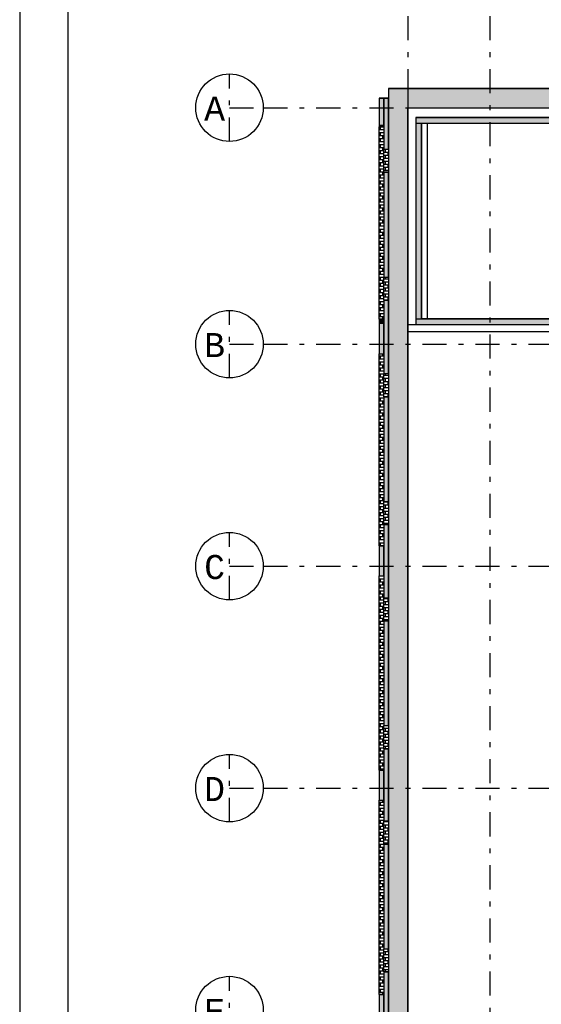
# Model space of a CAD drawing. Extents: x 2 to 87, y -108 to 11.
# Tile 136 of 210: x 2 to 13, y -29 to -8. Entities that reach past the tile are written whole.
import ezdxf

# ---------------------------------------------------------------- set-up
doc = ezdxf.new("R2010")
doc.units = 0
doc.header["$MEASUREMENT"] = 0
doc.linetypes.add('DASHDOT', pattern=[1, 0.5, -0.25, 0, -0.25])
for name, color, linetype in [('1', 7, 'CONTINUOUS'), ('10', 7, 'CONTINUOUS'), ('13', 7, 'CONTINUOUS'), ('18', 7, 'CONTINUOUS'), ('2', 7, 'CONTINUOUS'), ('4', 7, 'CONTINUOUS'), ('5', 7, 'CONTINUOUS')]:
    doc.layers.add(name, color=color, linetype=linetype)
doc.styles.add('MONOTXT', font='MONOTXT', dxfattribs={"height": 0.2})

# ---------------------------------------------------------------- blocks, each defined once
blk = doc.blocks.new('*N19')
at = {"layer": '18', "color": 62, "linetype": 'Continuous'}
for p, q in [((10.0276, -10.1099), (10.1276, -10.1099)), ((10.0276, -10.1099), (10.0276, -11.166)), ((10.1276, -10.1099), (10.1276, -11.166)), ((10.0276, -11.166), (10.1276, -11.166)), ((10.0276, -11.646), (10.1276, -11.646)), ((10.0276, -11.646), (10.0276, -12.7233)), ((10.1276, -11.646), (10.1276, -12.7233)), ((10.0276, -12.7233), (10.0276, -13.816)), ((10.1276, -12.7233), (10.1276, -13.816)), ((10.0276, -13.816), (10.1276, -13.816)), ((10.0276, -14.296), (10.1276, -14.296)), ((10.0276, -14.296), (10.0276, -15.816)), ((10.1276, -14.296), (10.1276, -15.816)), ((10.0276, -15.816), (10.1276, -15.816)), ((10.0276, -16.296), (10.1276, -16.296)), ((10.0276, -16.296), (10.0276, -18.466)), ((10.1276, -16.296), (10.1276, -18.466)), ((10.0276, -18.466), (10.1276, -18.466)), ((10.0276, -18.946), (10.1276, -18.946)), ((10.0276, -18.946), (10.0276, -20.461)), ((10.1276, -18.946), (10.1276, -20.461)), ((10.0276, -20.461), (10.1276, -20.461)), ((10.0276, -20.941), (10.1276, -20.941)), ((10.0276, -20.941), (10.0276, -23.111)), ((10.1276, -20.941), (10.1276, -23.111)), ((10.0276, -23.111), (10.1276, -23.111)), ((10.0276, -23.591), (10.1276, -23.591)), ((10.0276, -23.591), (10.0276, -25.086)), ((10.1276, -23.591), (10.1276, -25.086)), ((10.0276, -25.086), (10.1276, -25.086)), ((10.0276, -25.566), (10.1276, -25.566)), ((10.0276, -25.566), (10.0276, -27.736)), ((10.1276, -25.566), (10.1276, -27.736)), ((10.0276, -27.736), (10.1276, -27.736)), ((10.0276, -28.216), (10.1276, -28.216)), ((10.0276, -28.216), (10.0276, -29.6735)), ((10.1276, -28.216), (10.1276, -29.6735))]:
    blk.add_line(p, q, dxfattribs=at)
for points in [[(10.0276, -10.1099), (10.0276, -10.1099), (10.1276, -10.1099)], [(10.0276, -10.1099), (10.0276, -11.166), (10.1276, -11.166)], [(10.0276, -10.1099), (10.1276, -10.1099), (10.1276, -11.166)], [(10.0276, -11.166), (10.0276, -11.166), (10.1276, -11.166)], [(10.0276, -11.646), (10.0276, -11.646), (10.1276, -11.646)], [(10.0276, -11.646), (10.0276, -12.7233), (10.1276, -12.7233)], [(10.0276, -11.646), (10.1276, -11.646), (10.1276, -12.7233)], [(10.0276, -12.7233), (10.0276, -13.816), (10.1276, -13.816)], [(10.0276, -12.7233), (10.1276, -12.7233), (10.1276, -13.816)], [(10.0276, -13.816), (10.0276, -13.816), (10.1276, -13.816)], [(10.0276, -14.296), (10.0276, -14.296), (10.1276, -14.296)], [(10.0276, -14.296), (10.0276, -15.816), (10.1276, -15.816)], [(10.0276, -14.296), (10.1276, -14.296), (10.1276, -15.816)], [(10.0276, -15.816), (10.0276, -15.816), (10.1276, -15.816)], [(10.0276, -16.296), (10.0276, -16.296), (10.1276, -16.296)], [(10.0276, -16.296), (10.0276, -18.466), (10.1276, -18.466)], [(10.0276, -16.296), (10.1276, -16.296), (10.1276, -18.466)], [(10.0276, -18.466), (10.0276, -18.466), (10.1276, -18.466)], [(10.0276, -18.946), (10.0276, -18.946), (10.1276, -18.946)], [(10.0276, -18.946), (10.0276, -20.461), (10.1276, -20.461)], [(10.0276, -18.946), (10.1276, -18.946), (10.1276, -20.461)], [(10.0276, -20.461), (10.0276, -20.461), (10.1276, -20.461)], [(10.0276, -20.941), (10.0276, -20.941), (10.1276, -20.941)], [(10.0276, -20.941), (10.0276, -23.111), (10.1276, -23.111)], [(10.0276, -20.941), (10.1276, -20.941), (10.1276, -23.111)], [(10.0276, -23.111), (10.0276, -23.111), (10.1276, -23.111)], [(10.0276, -23.591), (10.0276, -23.591), (10.1276, -23.591)], [(10.0276, -23.591), (10.0276, -25.086), (10.1276, -25.086)], [(10.0276, -23.591), (10.1276, -23.591), (10.1276, -25.086)], [(10.0276, -25.086), (10.0276, -25.086), (10.1276, -25.086)], [(10.0276, -25.566), (10.0276, -25.566), (10.1276, -25.566)], [(10.0276, -25.566), (10.0276, -27.736), (10.1276, -27.736)], [(10.0276, -25.566), (10.1276, -25.566), (10.1276, -27.736)], [(10.0276, -27.736), (10.0276, -27.736), (10.1276, -27.736)], [(10.0276, -28.216), (10.0276, -28.216), (10.1276, -28.216)], [(10.0276, -28.216), (10.0276, -29.6735), (10.1276, -29.6735)], [(10.0276, -28.216), (10.1276, -28.216), (10.1276, -29.6735)]]:
    blk.add_solid(points, dxfattribs=at)
blk = doc.blocks.new('*N21')
at = {"layer": '18', "color": 62, "linetype": 'Continuous'}
for p, q in [((9.9276, -10.11), (10.0276, -10.11)), ((9.9276, -10.11), (9.9276, -10.6565)), ((10.0276, -10.11), (10.0276, -10.6565)), ((9.9276, -10.6565), (9.9276, -10.7042)), ((9.9276, -10.7042), (10.0276, -10.7042)), ((10.0276, -10.6565), (10.0276, -10.7042)), ((9.9276, -14.6893), (10.0276, -14.6893)), ((9.9276, -14.6893), (9.9276, -14.7902)), ((10.0276, -14.6893), (10.0276, -14.7902)), ((9.9276, -14.7902), (9.9276, -15.4107)), ((10.0276, -14.7902), (10.0276, -15.4107)), ((9.9276, -15.4107), (10.0276, -15.4107)), ((9.9276, -19.39), (10.0276, -19.39)), ((9.9276, -19.39), (9.9276, -20.005)), ((10.0276, -19.39), (10.0276, -20.005)), ((9.9276, -20.005), (10.0276, -20.005)), ((9.9276, -24.035), (10.0276, -24.035)), ((9.9276, -24.035), (9.9276, -24.655)), ((10.0276, -24.035), (10.0276, -24.655)), ((9.9276, -24.655), (10.0276, -24.655)), ((9.9276, -28.685), (10.0276, -28.685)), ((9.9276, -28.685), (9.9276, -29.2581)), ((10.0276, -28.685), (10.0276, -29.2581))]:
    blk.add_line(p, q, dxfattribs=at)
for points in [[(9.9276, -10.11), (9.9276, -10.11), (10.0276, -10.11)], [(9.9276, -10.11), (9.9276, -10.6565), (10.0276, -10.6565)], [(9.9276, -10.11), (10.0276, -10.11), (10.0276, -10.6565)], [(9.9276, -10.6565), (9.9276, -10.7042), (10.0276, -10.7042)], [(9.9276, -10.6565), (10.0276, -10.6565), (10.0276, -10.7042)], [(9.9276, -10.7042), (9.9276, -10.7042), (10.0276, -10.7042)], [(9.9276, -14.6893), (9.9276, -14.6893), (10.0276, -14.6893)], [(9.9276, -14.6893), (9.9276, -14.7902), (10.0276, -14.7902)], [(9.9276, -14.6893), (10.0276, -14.6893), (10.0276, -14.7902)], [(9.9276, -14.7902), (9.9276, -15.4107), (10.0276, -15.4107)], [(9.9276, -14.7902), (10.0276, -14.7902), (10.0276, -15.4107)], [(9.9276, -15.4107), (9.9276, -15.4107), (10.0276, -15.4107)], [(9.9276, -19.39), (9.9276, -19.39), (10.0276, -19.39)], [(9.9276, -19.39), (9.9276, -20.005), (10.0276, -20.005)], [(9.9276, -19.39), (10.0276, -19.39), (10.0276, -20.005)], [(9.9276, -20.005), (9.9276, -20.005), (10.0276, -20.005)], [(9.9276, -24.035), (9.9276, -24.035), (10.0276, -24.035)], [(9.9276, -24.035), (9.9276, -24.655), (10.0276, -24.655)], [(9.9276, -24.035), (10.0276, -24.035), (10.0276, -24.655)], [(9.9276, -24.655), (9.9276, -24.655), (10.0276, -24.655)], [(9.9276, -28.685), (9.9276, -28.685), (10.0276, -28.685)], [(9.9276, -28.685), (9.9276, -29.2581), (10.0276, -29.2581)], [(9.9276, -28.685), (10.0276, -28.685), (10.0276, -29.2581)]]:
    blk.add_solid(points, dxfattribs=at)

msp = doc.modelspace()

# ---------------------------------------------------------------- linework, layer by layer
at = {"layer": '1', "color": 7, "linetype": 'Continuous'}
msp.add_line((2.4762, 11.0145), (2.4762, -107.7855), dxfattribs=at)
msp.add_lwpolyline([(85.5762, 10.0145), (3.4762, 10.0145), (3.4762, -106.7855), (85.5762, -106.7855)], close=True, dxfattribs=at)
at = {"layer": '10', "color": 62, "linetype": 'Continuous'}
for p, q in [((10.5276, -14.7994), (10.6888, -14.7994)), ((18.9232, -14.9494), (10.5276, -14.9494))]:
    msp.add_line(p, q, dxfattribs=at)
at = {"layer": '13', "color": 62, "linetype": 'Continuous'}
for p, q in [((18.7733, -10.5075), (10.6888, -10.5075)), ((10.6888, -10.5075), (10.6888, -14.7995)), ((10.8088, -10.6275), (18.6533, -10.6275)), ((10.8088, -14.6795), (10.8088, -10.6275)), ((18.6533, -14.6795), (10.8088, -14.6795)), ((10.6888, -14.7995), (18.7733, -14.7995))]:
    msp.add_line(p, q, dxfattribs=at)
at = {"layer": '18', "color": 62, "linetype": 'Continuous'}
for p, q in [((10.1276, -9.9075), (10.5276, -9.9075)), ((10.1276, -9.9075), (10.1276, -45.7929)), ((10.5276, -9.9075), (10.5276, -45.7929)), ((10.5276, -9.9075), (25.2276, -9.9075)), ((10.5276, -9.9075), (10.5276, -10.3075)), ((10.5276, -10.3075), (10.9069, -10.3075)), ((10.9069, -10.3075), (25.2276, -10.3075)), ((10.6888, -10.5075), (18.7733, -10.5075)), ((10.6888, -10.5075), (10.6888, -10.6275)), ((10.0276, -10.7654), (9.9276, -10.7654)), ((9.9501, -10.7042), (9.9501, -10.7654)), ((10.6888, -10.6275), (18.6533, -10.6275)), ((10.6888, -10.6275), (10.8088, -10.6275)), ((10.6888, -10.6275), (10.6888, -14.6795)), ((10.8088, -10.6275), (10.8088, -14.6795)), ((10.0276, -10.8279), (9.9276, -10.8279)), ((10.0276, -10.8904), (9.9276, -10.8904)), ((10.0276, -10.9529), (9.9276, -10.9529)), ((10.0276, -11.0154), (9.9276, -11.0154)), ((9.9501, -10.8279), (9.9501, -10.8904)), ((9.9501, -10.9529), (9.9501, -11.0154)), ((10.0026, -10.8904), (10.0026, -10.9529)), ((10.0276, -11.0779), (9.9276, -11.0779)), ((10.0276, -11.1404), (9.9276, -11.1404)), ((10.0276, -11.2029), (9.9276, -11.2029)), ((9.9501, -11.0779), (9.9501, -11.1404)), ((9.9501, -11.2029), (9.9501, -11.2654)), ((10.0026, -11.1404), (10.0026, -11.2029)), ((10.1276, -11.1721), (10.0276, -11.1721)), ((10.0551, -11.1721), (10.0551, -11.2346)), ((10.0276, -11.2654), (9.9276, -11.2654)), ((10.0276, -11.3279), (9.9276, -11.3279)), ((10.0276, -11.3904), (9.9276, -11.3904)), ((9.9501, -11.3279), (9.9501, -11.3904)), ((10.0026, -11.3904), (10.0026, -11.4529)), ((10.1276, -11.2346), (10.0276, -11.2346)), ((10.1276, -11.2971), (10.0276, -11.2971)), ((10.1276, -11.3596), (10.0276, -11.3596)), ((10.1276, -11.4221), (10.0276, -11.4221)), ((10.0551, -11.2971), (10.0551, -11.3596)), ((10.0551, -11.4221), (10.0551, -11.4846)), ((10.1076, -11.2346), (10.1076, -11.2971)), ((10.0276, -11.4529), (9.9276, -11.4529)), ((10.0276, -11.5154), (9.9276, -11.5154)), ((10.0276, -11.5779), (9.9276, -11.5779)), ((9.9501, -11.4529), (9.9501, -11.5154)), ((9.9501, -11.5779), (9.9501, -11.6404)), ((10.1276, -11.4846), (10.0276, -11.4846)), ((10.1276, -11.5471), (10.0276, -11.5471)), ((10.1276, -11.6096), (10.0276, -11.6096)), ((10.0551, -11.5471), (10.0551, -11.6096)), ((10.1076, -11.4846), (10.1076, -11.5471)), ((10.0276, -11.6404), (9.9276, -11.6404)), ((10.0276, -11.7029), (9.9276, -11.7029)), ((10.0276, -11.7654), (9.9276, -11.7654)), ((10.0276, -11.8279), (9.9276, -11.8279)), ((9.9501, -11.7029), (9.9501, -11.7654)), ((9.9501, -11.8279), (9.9501, -11.8904)), ((10.0026, -11.6404), (10.0026, -11.7029)), ((10.0276, -11.8904), (9.9276, -11.8904)), ((10.0276, -11.9529), (9.9276, -11.9529)), ((10.0276, -12.0154), (9.9276, -12.0154)), ((9.9501, -11.9529), (9.9501, -12.0154)), ((10.0026, -11.8904), (10.0026, -11.9529)), ((10.0276, -12.0779), (9.9276, -12.0779)), ((10.0276, -12.1404), (9.9276, -12.1404)), ((10.0276, -12.2029), (9.9276, -12.2029)), ((9.9501, -12.0779), (9.9501, -12.1404)), ((9.9501, -12.2029), (9.9501, -12.2654)), ((10.0026, -12.1404), (10.0026, -12.2029)), ((10.0276, -12.2654), (9.9276, -12.2654)), ((10.0276, -12.3279), (9.9276, -12.3279)), ((10.0276, -12.3904), (9.9276, -12.3904)), ((9.9501, -12.3279), (9.9501, -12.3904)), ((10.0026, -12.3904), (10.0026, -12.4529)), ((10.0276, -12.4529), (9.9276, -12.4529)), ((10.0276, -12.5154), (9.9276, -12.5154)), ((10.0276, -12.5779), (9.9276, -12.5779)), ((10.0276, -12.6404), (9.9276, -12.6404)), ((9.9501, -12.4529), (9.9501, -12.5154)), ((9.9501, -12.5779), (9.9501, -12.6404)), ((10.0026, -12.6404), (10.0026, -12.7029)), ((10.0276, -12.7029), (9.9276, -12.7029)), ((10.0276, -12.7654), (9.9276, -12.7654)), ((10.0276, -12.8279), (9.9276, -12.8279)), ((9.9501, -12.7029), (9.9501, -12.7654)), ((9.9501, -12.8279), (9.9501, -12.8904)), ((10.0276, -12.8904), (9.9276, -12.8904)), ((10.0276, -12.9529), (9.9276, -12.9529)), ((10.0276, -13.0154), (9.9276, -13.0154)), ((9.9501, -12.9529), (9.9501, -13.0154)), ((10.0026, -12.8904), (10.0026, -12.9529)), ((10.0276, -13.0779), (9.9276, -13.0779)), ((10.0276, -13.1404), (9.9276, -13.1404)), ((10.0276, -13.2029), (9.9276, -13.2029)), ((9.9501, -13.0779), (9.9501, -13.1404)), ((9.9501, -13.2029), (9.9501, -13.2654)), ((10.0026, -13.1404), (10.0026, -13.2029)), ((10.0276, -13.2654), (9.9276, -13.2654)), ((10.0276, -13.3279), (9.9276, -13.3279)), ((10.0276, -13.3904), (9.9276, -13.3904)), ((10.0276, -13.4529), (9.9276, -13.4529)), ((9.9501, -13.3279), (9.9501, -13.3904)), ((9.9501, -13.4529), (9.9501, -13.5154)), ((10.0026, -13.3904), (10.0026, -13.4529)), ((10.0276, -13.5154), (9.9276, -13.5154)), ((10.0276, -13.5779), (9.9276, -13.5779)), ((10.0276, -13.6404), (9.9276, -13.6404)), ((9.9501, -13.5779), (9.9501, -13.6404)), ((10.0026, -13.6404), (10.0026, -13.7029)), ((10.0276, -13.7029), (9.9276, -13.7029)), ((10.0276, -13.7654), (9.9276, -13.7654)), ((10.0276, -13.8279), (9.9276, -13.8279)), ((9.9501, -13.7029), (9.9501, -13.7654)), ((9.9501, -13.8279), (9.9501, -13.8904)), ((10.1276, -13.8596), (10.0276, -13.8596)), ((10.0551, -13.816), (10.0551, -13.8596)), ((10.0276, -13.8904), (9.9276, -13.8904)), ((10.0276, -13.9529), (9.9276, -13.9529)), ((10.0276, -14.0154), (9.9276, -14.0154)), ((10.0276, -14.0779), (9.9276, -14.0779)), ((9.9501, -13.9529), (9.9501, -14.0154)), ((9.9501, -14.0779), (9.9501, -14.1404)), ((10.0026, -13.8904), (10.0026, -13.9529)), ((10.1276, -13.9221), (10.0276, -13.9221)), ((10.1276, -13.9846), (10.0276, -13.9846)), ((10.1276, -14.0471), (10.0276, -14.0471)), ((10.0551, -13.9221), (10.0551, -13.9846)), ((10.0551, -14.0471), (10.0551, -14.1096)), ((10.1076, -13.9846), (10.1076, -14.0471)), ((10.0276, -14.1404), (9.9276, -14.1404)), ((10.0276, -14.2029), (9.9276, -14.2029)), ((10.0276, -14.2654), (9.9276, -14.2654)), ((9.9501, -14.2029), (9.9501, -14.2654)), ((10.0026, -14.1404), (10.0026, -14.2029)), ((10.1276, -14.1096), (10.0276, -14.1096)), ((10.1276, -14.1721), (10.0276, -14.1721)), ((10.1276, -14.2346), (10.0276, -14.2346)), ((10.0551, -14.1721), (10.0551, -14.2346)), ((10.1076, -14.2346), (10.1076, -14.296)), ((10.0276, -14.3279), (9.9276, -14.3279)), ((10.0276, -14.3904), (9.9276, -14.3904)), ((10.0276, -14.4529), (9.9276, -14.4529)), ((9.9501, -14.3279), (9.9501, -14.3904)), ((9.9501, -14.4529), (9.9501, -14.5154)), ((10.0026, -14.3904), (10.0026, -14.4529)), ((10.0276, -14.5154), (9.9276, -14.5154)), ((10.0276, -14.5779), (9.9276, -14.5779)), ((10.0276, -14.6404), (9.9276, -14.6404)), ((9.9501, -14.5779), (9.9501, -14.6404)), ((10.0026, -14.6404), (10.0026, -14.6893)), ((10.6888, -14.6795), (18.7733, -14.6795)), ((10.6888, -14.6795), (10.6888, -14.7995)), ((10.6888, -14.6795), (10.8088, -14.6795)), ((10.6888, -14.7995), (17.1041, -14.7995)), ((10.0276, -15.4529), (9.9276, -15.4529)), ((9.9501, -15.4529), (9.9501, -15.5154)), ((10.0026, -15.4107), (10.0026, -15.4529)), ((10.0276, -15.5154), (9.9276, -15.5154)), ((10.0276, -15.5779), (9.9276, -15.5779)), ((10.0276, -15.6404), (9.9276, -15.6404)), ((10.0276, -15.7029), (9.9276, -15.7029)), ((9.9501, -15.5779), (9.9501, -15.6404)), ((9.9501, -15.7029), (9.9501, -15.7654)), ((10.0026, -15.6404), (10.0026, -15.7029)), ((10.0276, -15.7654), (9.9276, -15.7654)), ((10.0276, -15.8279), (9.9276, -15.8279)), ((10.0276, -15.8904), (9.9276, -15.8904)), ((9.9501, -15.8279), (9.9501, -15.8904)), ((10.0026, -15.8904), (10.0026, -15.9529)), ((10.1276, -15.8596), (10.0276, -15.8596)), ((10.0551, -15.816), (10.0551, -15.8596)), ((10.0276, -15.9529), (9.9276, -15.9529)), ((10.0276, -16.0154), (9.9276, -16.0154)), ((10.0276, -16.0779), (9.9276, -16.0779)), ((9.9501, -15.9529), (9.9501, -16.0154)), ((9.9501, -16.0779), (9.9501, -16.1404)), ((10.1276, -15.9221), (10.0276, -15.9221)), ((10.1276, -15.9846), (10.0276, -15.9846)), ((10.1276, -16.0471), (10.0276, -16.0471)), ((10.1276, -16.1096), (10.0276, -16.1096)), ((10.0551, -15.9221), (10.0551, -15.9846)), ((10.0551, -16.0471), (10.0551, -16.1096)), ((10.1076, -15.9846), (10.1076, -16.0471)), ((10.0276, -16.1404), (9.9276, -16.1404)), ((10.0276, -16.2029), (9.9276, -16.2029)), ((10.0276, -16.2654), (9.9276, -16.2654)), ((9.9501, -16.2029), (9.9501, -16.2654)), ((10.0026, -16.1404), (10.0026, -16.2029)), ((10.1276, -16.1721), (10.0276, -16.1721)), ((10.1276, -16.2346), (10.0276, -16.2346)), ((10.0551, -16.1721), (10.0551, -16.2346)), ((10.1076, -16.2346), (10.1076, -16.296)), ((10.0276, -16.3279), (9.9276, -16.3279)), ((10.0276, -16.3904), (9.9276, -16.3904)), ((10.0276, -16.4529), (9.9276, -16.4529)), ((10.0276, -16.5154), (9.9276, -16.5154)), ((9.9501, -16.3279), (9.9501, -16.3904)), ((9.9501, -16.4529), (9.9501, -16.5154)), ((10.0026, -16.3904), (10.0026, -16.4529)), ((10.0276, -16.5779), (9.9276, -16.5779)), ((10.0276, -16.6404), (9.9276, -16.6404)), ((10.0276, -16.7029), (9.9276, -16.7029)), ((9.9501, -16.5779), (9.9501, -16.6404)), ((9.9501, -16.7029), (9.9501, -16.7654)), ((10.0026, -16.6404), (10.0026, -16.7029)), ((10.0276, -16.7654), (9.9276, -16.7654)), ((10.0276, -16.8279), (9.9276, -16.8279)), ((10.0276, -16.8904), (9.9276, -16.8904)), ((9.9501, -16.8279), (9.9501, -16.8904)), ((10.0026, -16.8904), (10.0026, -16.9529)), ((10.0276, -16.9529), (9.9276, -16.9529)), ((10.0276, -17.0154), (9.9276, -17.0154)), ((10.0276, -17.0779), (9.9276, -17.0779)), ((9.9501, -16.9529), (9.9501, -17.0154)), ((9.9501, -17.0779), (9.9501, -17.1404)), ((10.0276, -17.1404), (9.9276, -17.1404)), ((10.0276, -17.2029), (9.9276, -17.2029)), ((10.0276, -17.2654), (9.9276, -17.2654)), ((10.0276, -17.3279), (9.9276, -17.3279)), ((9.9501, -17.2029), (9.9501, -17.2654)), ((9.9501, -17.3279), (9.9501, -17.3904)), ((10.0026, -17.1404), (10.0026, -17.2029)), ((10.0276, -17.3904), (9.9276, -17.3904)), ((10.0276, -17.4529), (9.9276, -17.4529)), ((10.0276, -17.5154), (9.9276, -17.5154)), ((9.9501, -17.4529), (9.9501, -17.5154)), ((10.0026, -17.3904), (10.0026, -17.4529)), ((10.0276, -17.5779), (9.9276, -17.5779)), ((10.0276, -17.6404), (9.9276, -17.6404)), ((10.0276, -17.7029), (9.9276, -17.7029)), ((9.9501, -17.5779), (9.9501, -17.6404)), ((9.9501, -17.7029), (9.9501, -17.7654)), ((10.0026, -17.6404), (10.0026, -17.7029)), ((10.0276, -17.7654), (9.9276, -17.7654)), ((10.0276, -17.8279), (9.9276, -17.8279)), ((10.0276, -17.8904), (9.9276, -17.8904)), ((10.0276, -17.9529), (9.9276, -17.9529)), ((9.9501, -17.8279), (9.9501, -17.8904)), ((9.9501, -17.9529), (9.9501, -18.0154)), ((10.0026, -17.8904), (10.0026, -17.9529)), ((10.0276, -18.0154), (9.9276, -18.0154)), ((10.0276, -18.0779), (9.9276, -18.0779)), ((10.0276, -18.1404), (9.9276, -18.1404)), ((9.9501, -18.0779), (9.9501, -18.1404)), ((10.0026, -18.1404), (10.0026, -18.2029)), ((10.0276, -18.2029), (9.9276, -18.2029)), ((10.0276, -18.2654), (9.9276, -18.2654)), ((10.0276, -18.3279), (9.9276, -18.3279)), ((9.9501, -18.2029), (9.9501, -18.2654)), ((9.9501, -18.3279), (9.9501, -18.3904)), ((10.0276, -18.3904), (9.9276, -18.3904)), ((10.0276, -18.4529), (9.9276, -18.4529)), ((10.0276, -18.5154), (9.9276, -18.5154)), ((9.9501, -18.4529), (9.9501, -18.5154)), ((10.0026, -18.3904), (10.0026, -18.4529)), ((10.1276, -18.4846), (10.0276, -18.4846)), ((10.1276, -18.5471), (10.0276, -18.5471)), ((10.0551, -18.466), (10.0551, -18.4846)), ((10.0551, -18.5471), (10.0551, -18.6096)), ((10.1076, -18.4846), (10.1076, -18.5471)), ((10.0276, -18.5779), (9.9276, -18.5779)), ((10.0276, -18.6404), (9.9276, -18.6404)), ((10.0276, -18.7029), (9.9276, -18.7029)), ((10.0276, -18.7654), (9.9276, -18.7654)), ((9.9501, -18.5779), (9.9501, -18.6404)), ((9.9501, -18.7029), (9.9501, -18.7654)), ((10.0026, -18.6404), (10.0026, -18.7029)), ((10.1276, -18.6096), (10.0276, -18.6096)), ((10.1276, -18.6721), (10.0276, -18.6721)), ((10.1276, -18.7346), (10.0276, -18.7346)), ((10.0551, -18.6721), (10.0551, -18.7346)), ((10.1076, -18.7346), (10.1076, -18.7971)), ((10.0276, -18.8279), (9.9276, -18.8279)), ((10.0276, -18.8904), (9.9276, -18.8904)), ((10.0276, -18.9529), (9.9276, -18.9529)), ((9.9501, -18.8279), (9.9501, -18.8904)), ((9.9501, -18.9529), (9.9501, -19.0154)), ((10.0026, -18.8904), (10.0026, -18.9529)), ((10.1276, -18.7971), (10.0276, -18.7971)), ((10.1276, -18.8596), (10.0276, -18.8596)), ((10.1276, -18.9221), (10.0276, -18.9221)), ((10.0551, -18.7971), (10.0551, -18.8596)), ((10.0551, -18.9221), (10.0551, -18.946)), ((10.0276, -19.0154), (9.9276, -19.0154)), ((10.0276, -19.0779), (9.9276, -19.0779)), ((10.0276, -19.1404), (9.9276, -19.1404)), ((9.9501, -19.0779), (9.9501, -19.1404)), ((10.0026, -19.1404), (10.0026, -19.2029)), ((10.0276, -19.2029), (9.9276, -19.2029)), ((10.0276, -19.2654), (9.9276, -19.2654)), ((10.0276, -19.3279), (9.9276, -19.3279)), ((9.9501, -19.2029), (9.9501, -19.2654)), ((9.9501, -19.3279), (9.9501, -19.39)), ((10.0276, -20.0154), (9.9276, -20.0154)), ((10.0276, -20.0779), (9.9276, -20.0779)), ((10.0276, -20.1404), (9.9276, -20.1404)), ((9.9501, -20.005), (9.9501, -20.0154)), ((9.9501, -20.0779), (9.9501, -20.1404)), ((10.0026, -20.1404), (10.0026, -20.2029)), ((10.0276, -20.2029), (9.9276, -20.2029)), ((10.0276, -20.2654), (9.9276, -20.2654)), ((10.0276, -20.3279), (9.9276, -20.3279)), ((10.0276, -20.3904), (9.9276, -20.3904)), ((9.9501, -20.2029), (9.9501, -20.2654)), ((9.9501, -20.3279), (9.9501, -20.3904)), ((10.0026, -20.3904), (10.0026, -20.4529)), ((10.0276, -20.4529), (9.9276, -20.4529)), ((10.0276, -20.5154), (9.9276, -20.5154)), ((10.0276, -20.5779), (9.9276, -20.5779)), ((9.9501, -20.4529), (9.9501, -20.5154)), ((9.9501, -20.5779), (9.9501, -20.6404)), ((10.1276, -20.4846), (10.0276, -20.4846)), ((10.1276, -20.5471), (10.0276, -20.5471)), ((10.0551, -20.461), (10.0551, -20.4846)), ((10.0551, -20.5471), (10.0551, -20.6096)), ((10.1076, -20.4846), (10.1076, -20.5471)), ((10.0276, -20.6404), (9.9276, -20.6404)), ((10.0276, -20.7029), (9.9276, -20.7029)), ((10.0276, -20.7654), (9.9276, -20.7654)), ((9.9501, -20.7029), (9.9501, -20.7654)), ((10.0026, -20.6404), (10.0026, -20.7029)), ((10.1276, -20.6096), (10.0276, -20.6096)), ((10.1276, -20.6721), (10.0276, -20.6721)), ((10.1276, -20.7346), (10.0276, -20.7346)), ((10.1276, -20.7971), (10.0276, -20.7971)), ((10.0551, -20.6721), (10.0551, -20.7346)), ((10.0551, -20.7971), (10.0551, -20.8596)), ((10.1076, -20.7346), (10.1076, -20.7971)), ((10.0276, -20.8279), (9.9276, -20.8279)), ((10.0276, -20.8904), (9.9276, -20.8904)), ((10.0276, -20.9529), (9.9276, -20.9529)), ((10.0276, -21.0154), (9.9276, -21.0154)), ((9.9501, -20.8279), (9.9501, -20.8904)), ((9.9501, -20.9529), (9.9501, -21.0154)), ((10.0026, -20.8904), (10.0026, -20.9529)), ((10.1276, -20.8596), (10.0276, -20.8596)), ((10.1276, -20.9221), (10.0276, -20.9221)), ((10.0551, -20.9221), (10.0551, -20.941)), ((10.0276, -21.0779), (9.9276, -21.0779)), ((10.0276, -21.1404), (9.9276, -21.1404)), ((10.0276, -21.2029), (9.9276, -21.2029)), ((9.9501, -21.0779), (9.9501, -21.1404)), ((9.9501, -21.2029), (9.9501, -21.2654)), ((10.0026, -21.1404), (10.0026, -21.2029)), ((10.0276, -21.2654), (9.9276, -21.2654)), ((10.0276, -21.3279), (9.9276, -21.3279)), ((10.0276, -21.3904), (9.9276, -21.3904)), ((9.9501, -21.3279), (9.9501, -21.3904)), ((10.0026, -21.3904), (10.0026, -21.4529)), ((10.0276, -21.4529), (9.9276, -21.4529)), ((10.0276, -21.5154), (9.9276, -21.5154)), ((10.0276, -21.5779), (9.9276, -21.5779)), ((9.9501, -21.4529), (9.9501, -21.5154)), ((9.9501, -21.5779), (9.9501, -21.6404)), ((10.0276, -21.6404), (9.9276, -21.6404)), ((10.0276, -21.7029), (9.9276, -21.7029)), ((10.0276, -21.7654), (9.9276, -21.7654)), ((10.0276, -21.8279), (9.9276, -21.8279)), ((9.9501, -21.7029), (9.9501, -21.7654)), ((9.9501, -21.8279), (9.9501, -21.8904)), ((10.0026, -21.6404), (10.0026, -21.7029)), ((10.0276, -21.8904), (9.9276, -21.8904)), ((10.0276, -21.9529), (9.9276, -21.9529)), ((10.0276, -22.0154), (9.9276, -22.0154)), ((9.9501, -21.9529), (9.9501, -22.0154)), ((10.0026, -21.8904), (10.0026, -21.9529)), ((10.0276, -22.0779), (9.9276, -22.0779)), ((10.0276, -22.1404), (9.9276, -22.1404)), ((10.0276, -22.2029), (9.9276, -22.2029)), ((9.9501, -22.0779), (9.9501, -22.1404)), ((9.9501, -22.2029), (9.9501, -22.2654)), ((10.0026, -22.1404), (10.0026, -22.2029)), ((10.0276, -22.2654), (9.9276, -22.2654)), ((10.0276, -22.3279), (9.9276, -22.3279)), ((10.0276, -22.3904), (9.9276, -22.3904)), ((9.9501, -22.3279), (9.9501, -22.3904)), ((10.0026, -22.3904), (10.0026, -22.4529)), ((10.0276, -22.4529), (9.9276, -22.4529)), ((10.0276, -22.5154), (9.9276, -22.5154)), ((10.0276, -22.5779), (9.9276, -22.5779)), ((10.0276, -22.6404), (9.9276, -22.6404)), ((9.9501, -22.4529), (9.9501, -22.5154)), ((9.9501, -22.5779), (9.9501, -22.6404)), ((10.0026, -22.6404), (10.0026, -22.7029)), ((10.0276, -22.7029), (9.9276, -22.7029)), ((10.0276, -22.7654), (9.9276, -22.7654)), ((10.0276, -22.8279), (9.9276, -22.8279)), ((9.9501, -22.7029), (9.9501, -22.7654)), ((9.9501, -22.8279), (9.9501, -22.8904)), ((10.0276, -22.8904), (9.9276, -22.8904)), ((10.0276, -22.9529), (9.9276, -22.9529)), ((10.0276, -23.0154), (9.9276, -23.0154)), ((9.9501, -22.9529), (9.9501, -23.0154)), ((10.0026, -22.8904), (10.0026, -22.9529)), ((10.0276, -23.0779), (9.9276, -23.0779)), ((10.0276, -23.1404), (9.9276, -23.1404)), ((10.0276, -23.2029), (9.9276, -23.2029)), ((9.9501, -23.0779), (9.9501, -23.1404)), ((9.9501, -23.2029), (9.9501, -23.2654)), ((10.0026, -23.1404), (10.0026, -23.2029)), ((10.1276, -23.1721), (10.0276, -23.1721)), ((10.1276, -23.2346), (10.0276, -23.2346)), ((10.0551, -23.1721), (10.0551, -23.2346)), ((10.1076, -23.2346), (10.1076, -23.2971)), ((10.0276, -23.2654), (9.9276, -23.2654)), ((10.0276, -23.3279), (9.9276, -23.3279)), ((10.0276, -23.3904), (9.9276, -23.3904)), ((10.0276, -23.4529), (9.9276, -23.4529)), ((9.9501, -23.3279), (9.9501, -23.3904)), ((9.9501, -23.4529), (9.9501, -23.5154)), ((10.0026, -23.3904), (10.0026, -23.4529)), ((10.1276, -23.2971), (10.0276, -23.2971)), ((10.1276, -23.3596), (10.0276, -23.3596)), ((10.1276, -23.4221), (10.0276, -23.4221)), ((10.0551, -23.2971), (10.0551, -23.3596)), ((10.0551, -23.4221), (10.0551, -23.4846)), ((10.0276, -23.5154), (9.9276, -23.5154)), ((10.0276, -23.5779), (9.9276, -23.5779)), ((10.0276, -23.6404), (9.9276, -23.6404)), ((9.9501, -23.5779), (9.9501, -23.6404)), ((10.0026, -23.6404), (10.0026, -23.7029)), ((10.1276, -23.4846), (10.0276, -23.4846)), ((10.1276, -23.5471), (10.0276, -23.5471)), ((10.0551, -23.5471), (10.0551, -23.591)), ((10.1076, -23.4846), (10.1076, -23.5471)), ((10.0276, -23.7029), (9.9276, -23.7029)), ((10.0276, -23.7654), (9.9276, -23.7654)), ((10.0276, -23.8279), (9.9276, -23.8279)), ((9.9501, -23.7029), (9.9501, -23.7654)), ((9.9501, -23.8279), (9.9501, -23.8904)), ((10.0276, -23.8904), (9.9276, -23.8904)), ((10.0276, -23.9529), (9.9276, -23.9529)), ((10.0276, -24.0154), (9.9276, -24.0154)), ((9.9501, -23.9529), (9.9501, -24.0154)), ((10.0026, -23.8904), (10.0026, -23.9529)), ((10.0026, -24.655), (10.0026, -24.7029)), ((10.0276, -24.7029), (9.9276, -24.7029)), ((10.0276, -24.7654), (9.9276, -24.7654)), ((10.0276, -24.8279), (9.9276, -24.8279)), ((10.0276, -24.8904), (9.9276, -24.8904)), ((9.9501, -24.7029), (9.9501, -24.7654)), ((9.9501, -24.8279), (9.9501, -24.8904)), ((10.0026, -24.8904), (10.0026, -24.9529)), ((10.0276, -24.9529), (9.9276, -24.9529)), ((10.0276, -25.0154), (9.9276, -25.0154)), ((10.0276, -25.0779), (9.9276, -25.0779)), ((9.9501, -24.9529), (9.9501, -25.0154)), ((9.9501, -25.0779), (9.9501, -25.1404)), ((10.0551, -25.086), (10.0551, -25.1096)), ((10.0276, -25.1404), (9.9276, -25.1404)), ((10.0276, -25.2029), (9.9276, -25.2029)), ((10.0276, -25.2654), (9.9276, -25.2654)), ((9.9501, -25.2029), (9.9501, -25.2654)), ((10.0026, -25.1404), (10.0026, -25.2029)), ((10.1276, -25.1096), (10.0276, -25.1096)), ((10.1276, -25.1721), (10.0276, -25.1721)), ((10.1276, -25.2346), (10.0276, -25.2346)), ((10.1276, -25.2971), (10.0276, -25.2971)), ((10.0551, -25.1721), (10.0551, -25.2346)), ((10.0551, -25.2971), (10.0551, -25.3596)), ((10.1076, -25.2346), (10.1076, -25.2971)), ((10.0276, -25.3279), (9.9276, -25.3279)), ((10.0276, -25.3904), (9.9276, -25.3904)), ((10.0276, -25.4529), (9.9276, -25.4529)), ((9.9501, -25.3279), (9.9501, -25.3904)), ((9.9501, -25.4529), (9.9501, -25.5154)), ((10.0026, -25.3904), (10.0026, -25.4529)), ((10.1276, -25.3596), (10.0276, -25.3596)), ((10.1276, -25.4221), (10.0276, -25.4221)), ((10.1276, -25.4846), (10.0276, -25.4846)), ((10.0551, -25.4221), (10.0551, -25.4846)), ((10.1076, -25.4846), (10.1076, -25.5471)), ((10.0276, -25.5154), (9.9276, -25.5154)), ((10.0276, -25.5779), (9.9276, -25.5779)), ((10.0276, -25.6404), (9.9276, -25.6404)), ((10.0276, -25.7029), (9.9276, -25.7029)), ((9.9501, -25.5779), (9.9501, -25.6404)), ((9.9501, -25.7029), (9.9501, -25.7654)), ((10.0026, -25.6404), (10.0026, -25.7029)), ((10.1276, -25.5471), (10.0276, -25.5471)), ((10.0551, -25.5471), (10.0551, -25.566)), ((10.0276, -25.7654), (9.9276, -25.7654)), ((10.0276, -25.8279), (9.9276, -25.8279)), ((10.0276, -25.8904), (9.9276, -25.8904)), ((9.9501, -25.8279), (9.9501, -25.8904)), ((10.0026, -25.8904), (10.0026, -25.9529)), ((10.0276, -25.9529), (9.9276, -25.9529)), ((10.0276, -26.0154), (9.9276, -26.0154)), ((10.0276, -26.0779), (9.9276, -26.0779)), ((9.9501, -25.9529), (9.9501, -26.0154)), ((9.9501, -26.0779), (9.9501, -26.1404)), ((10.0276, -26.1404), (9.9276, -26.1404)), ((10.0276, -26.2029), (9.9276, -26.2029)), ((10.0276, -26.2654), (9.9276, -26.2654)), ((9.9501, -26.2029), (9.9501, -26.2654)), ((10.0026, -26.1404), (10.0026, -26.2029)), ((10.0276, -26.3279), (9.9276, -26.3279)), ((10.0276, -26.3904), (9.9276, -26.3904)), ((10.0276, -26.4529), (9.9276, -26.4529)), ((10.0276, -26.5154), (9.9276, -26.5154)), ((9.9501, -26.3279), (9.9501, -26.3904)), ((9.9501, -26.4529), (9.9501, -26.5154)), ((10.0026, -26.3904), (10.0026, -26.4529)), ((10.0276, -26.5779), (9.9276, -26.5779)), ((10.0276, -26.6404), (9.9276, -26.6404)), ((10.0276, -26.7029), (9.9276, -26.7029)), ((9.9501, -26.5779), (9.9501, -26.6404)), ((9.9501, -26.7029), (9.9501, -26.7654)), ((10.0026, -26.6404), (10.0026, -26.7029)), ((10.0276, -26.7654), (9.9276, -26.7654)), ((10.0276, -26.8279), (9.9276, -26.8279)), ((10.0276, -26.8904), (9.9276, -26.8904)), ((9.9501, -26.8279), (9.9501, -26.8904)), ((10.0026, -26.8904), (10.0026, -26.9529)), ((10.0276, -26.9529), (9.9276, -26.9529)), ((10.0276, -27.0154), (9.9276, -27.0154)), ((10.0276, -27.0779), (9.9276, -27.0779)), ((9.9501, -26.9529), (9.9501, -27.0154)), ((9.9501, -27.0779), (9.9501, -27.1404)), ((10.0276, -27.1404), (9.9276, -27.1404)), ((10.0276, -27.2029), (9.9276, -27.2029)), ((10.0276, -27.2654), (9.9276, -27.2654)), ((10.0276, -27.3279), (9.9276, -27.3279)), ((9.9501, -27.2029), (9.9501, -27.2654)), ((9.9501, -27.3279), (9.9501, -27.3904)), ((10.0026, -27.1404), (10.0026, -27.2029)), ((10.0276, -27.3904), (9.9276, -27.3904)), ((10.0276, -27.4529), (9.9276, -27.4529)), ((10.0276, -27.5154), (9.9276, -27.5154)), ((9.9501, -27.4529), (9.9501, -27.5154)), ((10.0026, -27.3904), (10.0026, -27.4529)), ((10.0276, -27.5779), (9.9276, -27.5779)), ((10.0276, -27.6404), (9.9276, -27.6404)), ((10.0276, -27.7029), (9.9276, -27.7029)), ((9.9501, -27.5779), (9.9501, -27.6404)), ((9.9501, -27.7029), (9.9501, -27.7654)), ((10.0026, -27.6404), (10.0026, -27.7029)), ((10.1076, -27.736), (10.1076, -27.7971)), ((10.0276, -27.7654), (9.9276, -27.7654)), ((10.0276, -27.8279), (9.9276, -27.8279)), ((10.0276, -27.8904), (9.9276, -27.8904)), ((10.0276, -27.9529), (9.9276, -27.9529)), ((9.9501, -27.8279), (9.9501, -27.8904)), ((9.9501, -27.9529), (9.9501, -28.0154)), ((10.0026, -27.8904), (10.0026, -27.9529)), ((10.1276, -27.7971), (10.0276, -27.7971)), ((10.1276, -27.8596), (10.0276, -27.8596)), ((10.1276, -27.9221), (10.0276, -27.9221)), ((10.0551, -27.7971), (10.0551, -27.8596)), ((10.0551, -27.9221), (10.0551, -27.9846)), ((10.0276, -28.0154), (9.9276, -28.0154)), ((10.0276, -28.0779), (9.9276, -28.0779)), ((10.0276, -28.1404), (9.9276, -28.1404)), ((9.9501, -28.0779), (9.9501, -28.1404)), ((10.0026, -28.1404), (10.0026, -28.2029)), ((10.1276, -27.9846), (10.0276, -27.9846)), ((10.1276, -28.0471), (10.0276, -28.0471)), ((10.1276, -28.1096), (10.0276, -28.1096)), ((10.0551, -28.0471), (10.0551, -28.1096)), ((10.1076, -27.9846), (10.1076, -28.0471)), ((10.0276, -28.2029), (9.9276, -28.2029)), ((10.0276, -28.2654), (9.9276, -28.2654)), ((10.0276, -28.3279), (9.9276, -28.3279)), ((9.9501, -28.2029), (9.9501, -28.2654)), ((9.9501, -28.3279), (9.9501, -28.3904)), ((10.1276, -28.1721), (10.0276, -28.1721)), ((10.0551, -28.1721), (10.0551, -28.216)), ((10.0276, -28.3904), (9.9276, -28.3904)), ((10.0276, -28.4529), (9.9276, -28.4529)), ((10.0276, -28.5154), (9.9276, -28.5154)), ((9.9501, -28.4529), (9.9501, -28.5154)), ((10.0026, -28.3904), (10.0026, -28.4529)), ((10.0276, -28.5779), (9.9276, -28.5779)), ((10.0276, -28.6404), (9.9276, -28.6404)), ((9.9501, -28.5779), (9.9501, -28.6404)), ((10.0026, -28.6404), (10.0026, -28.685))]:
    msp.add_line(p, q, dxfattribs=at)
for points in [[(10.1276, -9.9075), (10.1276, -9.9075), (10.5276, -9.9075)], [(10.1276, -9.9075), (10.1276, -45.7929), (10.5276, -45.7929)], [(10.1276, -9.9075), (10.5276, -9.9075), (10.5276, -45.7929)], [(10.5276, -9.9075), (10.5276, -9.9075), (25.2276, -9.9075)], [(10.5276, -9.9075), (10.5276, -10.3075), (25.2276, -10.3075)], [(10.5276, -9.9075), (25.2276, -9.9075), (25.2276, -10.3075)], [(10.5276, -10.3075), (10.5276, -10.3075), (10.9069, -10.3075)], [(10.9069, -10.3075), (10.9069, -10.3075), (25.2276, -10.3075)], [(10.6888, -10.5075), (10.6888, -10.5075), (18.7733, -10.5075)], [(10.6888, -10.5075), (10.6888, -10.6275), (18.7733, -10.6275)], [(10.6888, -10.5075), (18.7733, -10.5075), (18.7733, -10.6275)], [(10.6888, -10.6275), (10.6888, -10.6275), (18.6533, -10.6275)], [(10.6888, -10.6275), (10.6888, -10.6275), (10.8088, -10.6275)], [(10.6888, -10.6275), (10.6888, -14.6795), (10.8088, -14.6795)], [(10.6888, -10.6275), (10.8088, -10.6275), (10.8088, -14.6795)], [(10.6888, -14.6795), (10.6888, -14.6795), (18.7733, -14.6795)], [(10.6888, -14.6795), (10.6888, -14.7995), (18.7733, -14.7995)], [(10.6888, -14.6795), (18.7733, -14.6795), (18.7733, -14.7995)], [(10.6888, -14.6795), (10.6888, -14.6795), (10.8088, -14.6795)], [(10.6888, -14.7995), (10.6888, -14.7995), (17.1041, -14.7995)]]:
    msp.add_solid(points, dxfattribs=at)
at = {"layer": '2', "color": 62, "linetype": 'Continuous'}
for p, q in [((10.1276, -9.9075), (10.1276, -75.4075)), ((27.3717, -9.9075), (10.1276, -9.9075)), ((9.9276, -10.11), (9.9276, -10.7042)), ((10.0276, -10.11), (9.9276, -10.11)), ((10.1276, -10.1099), (10.0276, -10.1099)), ((10.0276, -10.1099), (10.0276, -11.166)), ((10.0276, -10.7042), (10.0276, -10.11)), ((10.1276, -11.166), (10.1276, -10.1099)), ((10.5276, -33.5575), (10.5276, -10.3075)), ((10.5276, -10.3075), (25.2276, -10.3075)), ((9.9276, -10.7042), (10.0276, -10.7042)), ((9.9276, -14.6893), (9.9276, -10.7042)), ((10.0276, -11.166), (10.1276, -11.166)), ((10.0276, -11.646), (10.0276, -11.166)), ((10.1276, -11.646), (10.0276, -11.646)), ((10.0276, -11.646), (10.0276, -13.816)), ((10.1276, -13.816), (10.1276, -11.646)), ((10.0276, -13.816), (10.1276, -13.816)), ((10.0276, -14.296), (10.0276, -13.816)), ((10.1276, -14.296), (10.0276, -14.296)), ((10.0276, -14.296), (10.0276, -15.816)), ((10.1276, -15.816), (10.1276, -14.296)), ((9.9276, -14.6893), (9.9276, -15.4107)), ((10.0276, -14.6893), (9.9276, -14.6893)), ((10.0276, -15.4107), (10.0276, -14.6893)), ((9.9276, -15.4107), (10.0276, -15.4107)), ((9.9276, -19.39), (9.9276, -15.4107)), ((10.0276, -15.816), (10.1276, -15.816)), ((10.0276, -16.296), (10.0276, -15.816)), ((10.1276, -16.296), (10.0276, -16.296)), ((10.0276, -16.296), (10.0276, -18.466)), ((10.1276, -18.466), (10.1276, -16.296)), ((10.0276, -18.466), (10.1276, -18.466)), ((10.0276, -18.946), (10.0276, -18.466)), ((10.1276, -18.946), (10.0276, -18.946)), ((10.0276, -18.946), (10.0276, -20.461)), ((10.1276, -20.461), (10.1276, -18.946)), ((9.9276, -19.39), (9.9276, -20.005)), ((10.0276, -19.39), (9.9276, -19.39)), ((10.0276, -20.005), (10.0276, -19.39)), ((9.9276, -20.005), (10.0276, -20.005)), ((9.9276, -24.035), (9.9276, -20.005)), ((10.0276, -20.461), (10.1276, -20.461)), ((10.0276, -20.941), (10.0276, -20.461)), ((10.1276, -20.941), (10.0276, -20.941)), ((10.0276, -20.941), (10.0276, -23.111)), ((10.1276, -23.111), (10.1276, -20.941)), ((10.0276, -23.111), (10.1276, -23.111)), ((10.0276, -23.591), (10.0276, -23.111)), ((10.1276, -23.591), (10.0276, -23.591)), ((10.0276, -23.591), (10.0276, -25.086)), ((10.1276, -25.086), (10.1276, -23.591)), ((9.9276, -24.035), (9.9276, -24.655)), ((10.0276, -24.035), (9.9276, -24.035)), ((10.0276, -24.655), (10.0276, -24.035)), ((9.9276, -24.655), (10.0276, -24.655)), ((9.9276, -28.685), (9.9276, -24.655)), ((10.0276, -25.086), (10.1276, -25.086)), ((10.0276, -25.566), (10.0276, -25.086)), ((10.1276, -25.566), (10.0276, -25.566)), ((10.0276, -25.566), (10.0276, -27.736)), ((10.1276, -27.736), (10.1276, -25.566)), ((10.0276, -27.736), (10.1276, -27.736)), ((10.0276, -28.216), (10.0276, -27.736)), ((10.1276, -28.216), (10.0276, -28.216)), ((10.0276, -28.216), (10.0276, -29.6735)), ((10.1276, -29.6735), (10.1276, -28.216)), ((9.9276, -28.685), (9.9276, -29.27)), ((10.0276, -28.685), (9.9276, -28.685)), ((10.0276, -29.27), (10.0276, -28.685))]:
    msp.add_line(p, q, dxfattribs=at)
at = {"layer": '4', "color": 62, "linetype": 'Continuous'}
msp.add_line((10.9288, -10.6275), (10.9288, -14.6795), dxfattribs=at)
at = {"layer": '5', "color": 7, "linetype": 'DASHDOT'}
for p, q in [((10.5276, -7.3075), (10.5276, -96.5075)), ((12.2276, -7.3075), (12.2276, -96.5075)), ((6.8276, -11.0075), (6.8276, -9.6075)), ((6.8276, -10.3075), (7.5276, -10.3075)), ((7.5276, -10.3075), (52.6276, -10.3075)), ((6.8276, -15.9075), (6.8276, -14.5075)), ((6.8276, -15.2075), (7.5276, -15.2075)), ((7.5276, -15.2075), (52.6276, -15.2075)), ((6.8276, -20.5075), (6.8276, -19.1075)), ((6.8276, -19.8075), (7.5276, -19.8075)), ((7.5276, -19.8075), (52.6276, -19.8075)), ((6.8276, -25.1075), (6.8276, -23.7075)), ((6.8276, -24.4075), (7.5276, -24.4075)), ((7.5276, -24.4075), (52.6276, -24.4075)), ((6.8276, -29.7075), (6.8276, -28.3075))]:
    msp.add_line(p, q, dxfattribs=at)
at = {"layer": '5', "color": 3, "linetype": 'Continuous'}
for centre in [(6.8276, -10.3075), (6.8276, -15.2075), (6.8276, -19.8075), (6.8276, -24.4075), (6.8276, -29.0075)]:
    msp.add_circle(centre, 0.7, dxfattribs=at)

# ---------------------------------------------------------------- block references
at = {"layer": '18', "color": 62, "linetype": 'Continuous'}
for name in ['*N21', '*N19']:
    msp.add_blockref(name, (0, 0), dxfattribs=at)

# ---------------------------------------------------------------- texts
at = {"layer": '5', "color": 1, "linetype": 'Continuous', "style": 'MONOTXT'}
for s, p in [('A  ', (6.3018, -10.5755)), ('B  ', (6.3018, -15.4755)), ('C  ', (6.3018, -20.0755)), ('D  ', (6.3018, -24.6755)), ('E  ', (6.3018, -29.2755))]:
    msp.add_text(s, height=0.5, dxfattribs=at).set_placement(p)

doc.saveas('drawing.dxf')
